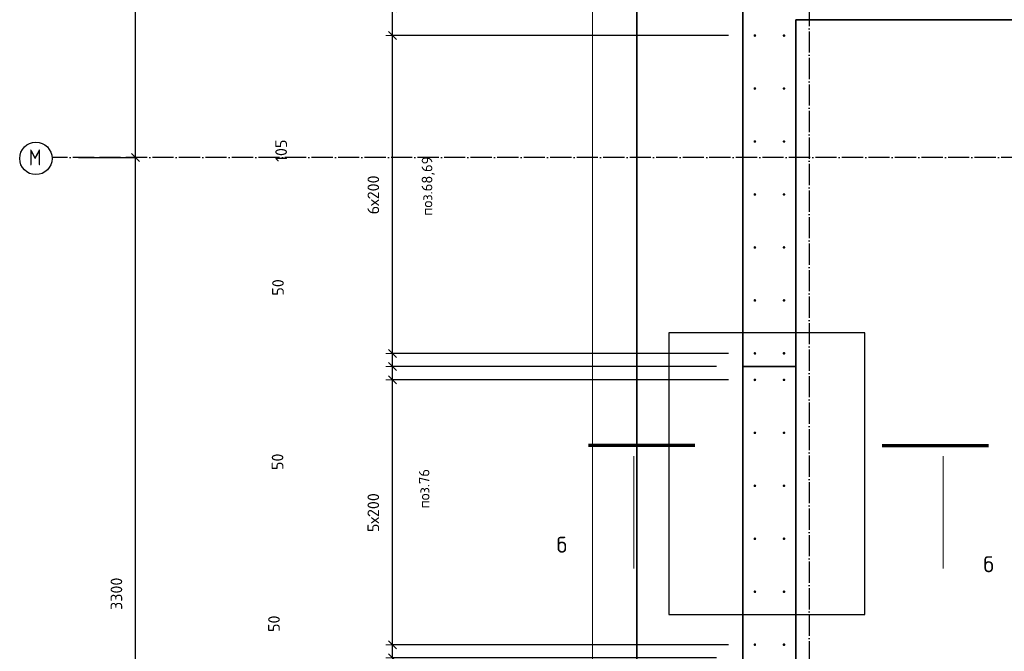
# Model space of a CAD drawing. Header units: millimetres. Extents: x -1001 to 124100, y -72947 to 40304.
# Tile 73 of 104: x 77020 to 80736, y -40165 to -37780. Entities that reach past the tile are written whole.
import ezdxf

# ---------------------------------------------------------------- set-up
doc = ezdxf.new("R2010")
doc.units = ezdxf.units.MM
doc.header["$PDMODE"] = 65
for name, pattern in [('______11', [100, 80, -10, 0, -10]), ('______5', [220, 160, -20, 20, -20]), ('________', [0])]:
    doc.linetypes.add(name, pattern=pattern)
for name, color, linetype, lineweight in [('Standard', 7, 'Continuous', 25), ('Арм.стержн. Выпуски', 180, 'Continuous', 35), ('Размерная линия_ общее', 7, 'Continuous', 13)]:
    doc.layers.add(name, color=color, linetype=linetype, lineweight=lineweight)
doc.layers.add('Осевая линия_ общее', color=7, linetype='______5', lineweight=13, true_color=0xa0a0a0)
doc.styles.add('ISOCPEUR', font='ISOCPEUR')
doc.dimstyles.new('DIMSTYLE_20', dxfattribs={"dimtxt": 44, "dimasz": 50, "dimexe": 0, "dimexo": 0, "dimgap": 22, "dimtad": 2, "dimdec": 0, "dimrnd": 1, "dimzin": 12, "dimdsep": 46, "dimtxsty": 'ISOCPEUR', "dimblk1": 'ALL_ML_STRICH', "dimblk2": 'ALL_ML_STRICH', "dimsah": 1, "dimcen": 0, "dimclrd": 7, "dimclre": 256, "dimclrt": 7, "dimadec": 0, "dimazin": 0, "dimtfac": 1, "dimtdec": 0, "dimtix": 1, "dimtmove": 2, "dimatfit": 3, "dimfxl": 0, "dimtzin": 0, "dimlwd": 0, "dimlwe": -3, "dimarcsym": 0})
doc.dimstyles.new('DIMSTYLE_22', dxfattribs={"dimtxt": 44, "dimasz": 50, "dimexe": 0, "dimexo": 0, "dimgap": 22, "dimtad": 2, "dimdec": 0, "dimrnd": 1, "dimzin": 12, "dimdsep": 46, "dimtxsty": 'ISOCPEUR', "dimblk1": 'ALL_ML_STRICH', "dimblk2": 'ALL_ML_STRICH', "dimsah": 1, "dimcen": 0, "dimclrd": 7, "dimclre": 256, "dimclrt": 7, "dimadec": 0, "dimazin": 0, "dimtfac": 1, "dimtdec": 0, "dimtix": 1, "dimtmove": 2, "dimatfit": 3, "dimfxl": 0, "dimtvp": 1.2, "dimtzin": 0, "dimlwd": 0, "dimlwe": -3, "dimarcsym": 0})
doc.dimstyles.new('DIMSTYLE_3', dxfattribs={"dimtxt": 44, "dimasz": 50, "dimexe": 0, "dimexo": 0, "dimgap": 22, "dimtad": 2, "dimdec": 0, "dimrnd": 5, "dimzin": 12, "dimdsep": 46, "dimtxsty": 'ISOCPEUR', "dimblk1": 'ALL_ML_STRICH', "dimblk2": 'ALL_ML_STRICH', "dimsah": 1, "dimcen": 0, "dimclrd": 7, "dimclre": 256, "dimclrt": 7, "dimadec": 0, "dimazin": 0, "dimtfac": 1, "dimtdec": 0, "dimtix": 1, "dimtmove": 2, "dimatfit": 3, "dimfxl": 0, "dimtzin": 0, "dimlwd": 0, "dimlwe": -3, "dimarcsym": 0})

# ---------------------------------------------------------------- blocks, each defined once
blk = doc.blocks.new('ALL_ML_STRICH')
at = {"color": 0, "linetype": 'ByBlock', "lineweight": -2}
for p, q in [((-1, 0), (0.5, 0)), ((-0.3, -0.3), (0.3, 0.3)), ((0, -0.5), (0, 0.5))]:
    blk.add_line(p, q, dxfattribs=at)
blk = doc.blocks.new('*D13')
at = {"layer": 'DEFPOINTS', "color": 7, "linetype": 'Continuous', "lineweight": 13, "transparency": 33554687}
for p in [(77142.2, -38300), (77142.2, -41600), (77457.3, -41600)]:
    blk.add_point(p, dxfattribs=at)
at = {"layer": 'Размерная линия_ общее', "color": 253, "linetype": 'Continuous', "lineweight": -2, "true_color": 0xa0a0a0, "transparency": 33554687}
for p, q in [((77242.2, -38300), (77457.3, -38300)), ((77242.2, -41600), (77457.3, -41600))]:
    blk.add_line(p, q, dxfattribs=at)
at = {"layer": 'Размерная линия_ общее', "color": 7, "linetype": 'Continuous', "lineweight": -2, "transparency": 33554687}
blk.add_line((77457.3, -41600), (77457.3, -38300), dxfattribs=at)
at = {"layer": 'Размерная линия_ общее', "color": 7, "linetype": 'Continuous', "lineweight": 13, "transparency": 33554687, "xscale": 50, "yscale": 50, "zscale": 50}
for p, rotation in [((77457.3, -38300), 90), ((77457.3, -41600), 270)]:
    blk.add_blockref('ALL_ML_STRICH', p, dxfattribs=dict(at, rotation=rotation))
at = {"layer": 'Размерная линия_ общее', "color": 7, "linetype": 'Continuous', "lineweight": 13, "transparency": 33554687, "insert": (77385.3, -39947.8), "char_height": 44, "width": 176, "attachment_point": 5, "rotation": 90, "style": 'ISOCPEUR'}
blk.add_mtext('\\A1;{3300}', dxfattribs=at)
blk = doc.blocks.new('*D14')
at = {"layer": 'DEFPOINTS', "color": 7, "linetype": 'Continuous', "lineweight": 13, "transparency": 33554687}
for p in [(77142.2, -34380), (77142.2, -38300), (77457.3, -38300)]:
    blk.add_point(p, dxfattribs=at)
at = {"layer": 'Размерная линия_ общее', "color": 253, "linetype": 'Continuous', "lineweight": -2, "true_color": 0xa0a0a0, "transparency": 33554687}
for p, q in [((77242.2, -34380), (77457.3, -34380)), ((77242.2, -38300), (77457.3, -38300))]:
    blk.add_line(p, q, dxfattribs=at)
at = {"layer": 'Размерная линия_ общее', "color": 7, "linetype": 'Continuous', "lineweight": -2, "transparency": 33554687}
blk.add_line((77457.3, -38300), (77457.3, -34380), dxfattribs=at)
at = {"layer": 'Размерная линия_ общее', "color": 7, "linetype": 'Continuous', "lineweight": 13, "transparency": 33554687, "xscale": 50, "yscale": 50, "zscale": 50}
for p, rotation in [((77457.3, -34380), 90), ((77457.3, -38300), 270)]:
    blk.add_blockref('ALL_ML_STRICH', p, dxfattribs=dict(at, rotation=rotation))
at = {"layer": 'Размерная линия_ общее', "color": 7, "linetype": 'Continuous', "lineweight": 13, "transparency": 33554687, "insert": (77385.3, -36337.8), "char_height": 44, "width": 176, "attachment_point": 5, "rotation": 90, "style": 'ISOCPEUR'}
blk.add_mtext('\\A1;{3920}', dxfattribs=at)
blk = doc.blocks.new('*D270')
at = {"layer": 'DEFPOINTS', "color": 7, "linetype": 'Continuous', "lineweight": 13, "transparency": 33554687}
for p in [(79795, -40140), (78426.9, -40190), (79750, -40190)]:
    blk.add_point(p, dxfattribs=at)
at = {"layer": 'Размерная линия_ общее', "color": 253, "linetype": 'Continuous', "lineweight": -2, "true_color": 0xa0a0a0, "transparency": 33554687}
for p, q in [((79695, -40140), (78426.9, -40140)), ((79650, -40190), (78426.9, -40190))]:
    blk.add_line(p, q, dxfattribs=at)
at = {"layer": 'Размерная линия_ общее', "color": 7, "linetype": 'Continuous', "lineweight": -2, "transparency": 33554687}
blk.add_line((78426.9, -40190), (78426.9, -40140), dxfattribs=at)
at = {"layer": 'Размерная линия_ общее', "color": 7, "linetype": 'Continuous', "lineweight": 13, "transparency": 33554687, "xscale": 50, "yscale": 50, "zscale": 50}
for p, rotation in [((78426.9, -40140), 90), ((78426.9, -40190), 270)]:
    blk.add_blockref('ALL_ML_STRICH', p, dxfattribs=dict(at, rotation=rotation))
at = {"layer": 'Размерная линия_ общее', "color": 7, "linetype": 'Continuous', "lineweight": 13, "transparency": 33554687, "insert": (77979.9, -40060.9), "char_height": 44, "width": 88, "attachment_point": 5, "rotation": 90, "style": 'ISOCPEUR'}
blk.add_mtext('\\A1;{50}', dxfattribs=at)
blk = doc.blocks.new('*D271')
at = {"layer": 'DEFPOINTS', "color": 7, "linetype": 'Continuous', "lineweight": 13, "transparency": 33554687}
for p in [(79795, -39140), (78426.9, -40140), (79795, -40140)]:
    blk.add_point(p, dxfattribs=at)
at = {"layer": 'Размерная линия_ общее', "color": 253, "linetype": 'Continuous', "lineweight": -2, "true_color": 0xa0a0a0, "transparency": 33554687}
for p, q in [((79695, -39140), (78426.9, -39140)), ((79695, -40140), (78426.9, -40140))]:
    blk.add_line(p, q, dxfattribs=at)
at = {"layer": 'Размерная линия_ общее', "color": 7, "linetype": 'Continuous', "lineweight": -2, "transparency": 33554687}
blk.add_line((78426.9, -40140), (78426.9, -39140), dxfattribs=at)
at = {"layer": 'Размерная линия_ общее', "color": 7, "linetype": 'Continuous', "lineweight": 13, "transparency": 33554687, "xscale": 50, "yscale": 50, "zscale": 50}
for p, rotation in [((78426.9, -39140), 90), ((78426.9, -40140), 270)]:
    blk.add_blockref('ALL_ML_STRICH', p, dxfattribs=dict(at, rotation=rotation))
at = {"layer": 'Размерная линия_ общее', "color": 7, "linetype": 'Continuous', "lineweight": 13, "transparency": 33554687, "insert": (78332.9, -39714.8), "char_height": 44, "width": 2.2, "attachment_point": 1, "rotation": 90, "line_spacing_factor": 0.60241, "style": 'ISOCPEUR'}
blk.add_mtext('5х200', dxfattribs=at)
blk = doc.blocks.new('*D272')
at = {"layer": 'DEFPOINTS', "color": 7, "linetype": 'Continuous', "lineweight": 13, "transparency": 33554687}
for p in [(79750, -39090), (78426.9, -39140), (79795, -39140)]:
    blk.add_point(p, dxfattribs=at)
at = {"layer": 'Размерная линия_ общее', "color": 253, "linetype": 'Continuous', "lineweight": -2, "true_color": 0xa0a0a0, "transparency": 33554687}
for p, q in [((79650, -39090), (78426.9, -39090)), ((79695, -39140), (78426.9, -39140))]:
    blk.add_line(p, q, dxfattribs=at)
at = {"layer": 'Размерная линия_ общее', "color": 7, "linetype": 'Continuous', "lineweight": -2, "transparency": 33554687}
blk.add_line((78426.9, -39140), (78426.9, -39090), dxfattribs=at)
at = {"layer": 'Размерная линия_ общее', "color": 7, "linetype": 'Continuous', "lineweight": 13, "transparency": 33554687, "xscale": 50, "yscale": 50, "zscale": 50}
for p, rotation in [((78426.9, -39090), 90), ((78426.9, -39140), 270)]:
    blk.add_blockref('ALL_ML_STRICH', p, dxfattribs=dict(at, rotation=rotation))
at = {"layer": 'Размерная линия_ общее', "color": 7, "linetype": 'Continuous', "lineweight": 13, "transparency": 33554687, "insert": (77993.4, -39449.4), "char_height": 44, "width": 88, "attachment_point": 5, "rotation": 90, "style": 'ISOCPEUR'}
blk.add_mtext('\\A1;{50}', dxfattribs=at)
blk = doc.blocks.new('*D273')
at = {"layer": 'DEFPOINTS', "color": 7, "linetype": 'Continuous', "lineweight": 13, "transparency": 33554687}
for p in [(79795, -39040), (78426.9, -39090), (79750, -39090)]:
    blk.add_point(p, dxfattribs=at)
at = {"layer": 'Размерная линия_ общее', "color": 253, "linetype": 'Continuous', "lineweight": -2, "true_color": 0xa0a0a0, "transparency": 33554687}
for p, q in [((79695, -39040), (78426.9, -39040)), ((79650, -39090), (78426.9, -39090))]:
    blk.add_line(p, q, dxfattribs=at)
at = {"layer": 'Размерная линия_ общее', "color": 7, "linetype": 'Continuous', "lineweight": -2, "transparency": 33554687}
blk.add_line((78426.9, -39090), (78426.9, -39040), dxfattribs=at)
at = {"layer": 'Размерная линия_ общее', "color": 7, "linetype": 'Continuous', "lineweight": 13, "transparency": 33554687, "xscale": 50, "yscale": 50, "zscale": 50}
for p, rotation in [((78426.9, -39040), 90), ((78426.9, -39090), 270)]:
    blk.add_blockref('ALL_ML_STRICH', p, dxfattribs=dict(at, rotation=rotation))
at = {"layer": 'Размерная линия_ общее', "color": 7, "linetype": 'Continuous', "lineweight": 13, "transparency": 33554687, "insert": (77994.9, -38791), "char_height": 44, "width": 88, "attachment_point": 5, "rotation": 90, "style": 'ISOCPEUR'}
blk.add_mtext('\\A1;{50}', dxfattribs=at)
blk = doc.blocks.new('*D274')
at = {"layer": 'DEFPOINTS', "color": 7, "linetype": 'Continuous', "lineweight": 13, "transparency": 33554687}
for p in [(79795, -37840), (78426.9, -39040), (79795, -39040)]:
    blk.add_point(p, dxfattribs=at)
at = {"layer": 'Размерная линия_ общее', "color": 253, "linetype": 'Continuous', "lineweight": -2, "true_color": 0xa0a0a0, "transparency": 33554687}
for p, q in [((79695, -37840), (78426.9, -37840)), ((79695, -39040), (78426.9, -39040))]:
    blk.add_line(p, q, dxfattribs=at)
at = {"layer": 'Размерная линия_ общее', "color": 7, "linetype": 'Continuous', "lineweight": -2, "transparency": 33554687}
blk.add_line((78426.9, -39040), (78426.9, -37840), dxfattribs=at)
at = {"layer": 'Размерная линия_ общее', "color": 7, "linetype": 'Continuous', "lineweight": 13, "transparency": 33554687, "xscale": 50, "yscale": 50, "zscale": 50}
for p, rotation in [((78426.9, -37840), 90), ((78426.9, -39040), 270)]:
    blk.add_blockref('ALL_ML_STRICH', p, dxfattribs=dict(at, rotation=rotation))
at = {"layer": 'Размерная линия_ общее', "color": 7, "linetype": 'Continuous', "lineweight": 13, "transparency": 33554687, "insert": (78332.9, -38514.8), "char_height": 44, "width": 2.2, "attachment_point": 1, "rotation": 90, "line_spacing_factor": 0.60241, "style": 'ISOCPEUR'}
blk.add_mtext('6х200', dxfattribs=at)
blk = doc.blocks.new('*D275')
at = {"layer": 'DEFPOINTS', "color": 7, "linetype": 'Continuous', "lineweight": 13, "transparency": 33554687}
for p in [(79795, -37735), (78426.9, -37840), (79795, -37840)]:
    blk.add_point(p, dxfattribs=at)
at = {"layer": 'Размерная линия_ общее', "color": 253, "linetype": 'Continuous', "lineweight": -2, "true_color": 0xa0a0a0, "transparency": 33554687}
for p, q in [((79695, -37735), (78426.9, -37735)), ((79695, -37840), (78426.9, -37840))]:
    blk.add_line(p, q, dxfattribs=at)
at = {"layer": 'Размерная линия_ общее', "color": 7, "linetype": 'Continuous', "lineweight": -2, "transparency": 33554687}
blk.add_line((78426.9, -37840), (78426.9, -37735), dxfattribs=at)
at = {"layer": 'Размерная линия_ общее', "color": 7, "linetype": 'Continuous', "lineweight": 13, "transparency": 33554687, "xscale": 50, "yscale": 50, "zscale": 50}
for p, rotation in [((78426.9, -37735), 90), ((78426.9, -37840), 270)]:
    blk.add_blockref('ALL_ML_STRICH', p, dxfattribs=dict(at, rotation=rotation))
at = {"layer": 'Размерная линия_ общее', "color": 7, "linetype": 'Continuous', "lineweight": 13, "transparency": 33554687, "insert": (78007, -38274.8), "char_height": 44, "width": 132, "attachment_point": 5, "rotation": 90, "style": 'ISOCPEUR'}
blk.add_mtext('\\A1;{105}', dxfattribs=at)

msp = doc.modelspace()

# ---------------------------------------------------------------- hatches: boundary and pattern name
at = {"layer": 'Арм.стержн. Выпуски', "linetype": 'Continuous', "lineweight": 35, "transparency": 33554687}
for points in [[(79800, -37840), (79799.6, -37838.1), (79798.5, -37836.5), (79796.9, -37835.4), (79795, -37835), (79793.1, -37835.4), (79791.5, -37836.5), (79790.4, -37838.1), (79790, -37840), (79790.4, -37841.9), (79791.5, -37843.5), (79793.1, -37844.6), (79795, -37845), (79796.9, -37844.6), (79798.5, -37843.5), (79799.6, -37841.9)], [(79910, -37840), (79909.6, -37838.1), (79908.5, -37836.5), (79906.9, -37835.4), (79905, -37835), (79903.1, -37835.4), (79901.5, -37836.5), (79900.4, -37838.1), (79900, -37840), (79900.4, -37841.9), (79901.5, -37843.5), (79903.1, -37844.6), (79905, -37845), (79906.9, -37844.6), (79908.5, -37843.5), (79909.6, -37841.9)], [(79800, -38040), (79799.6, -38038.1), (79798.5, -38036.5), (79796.9, -38035.4), (79795, -38035), (79793.1, -38035.4), (79791.5, -38036.5), (79790.4, -38038.1), (79790, -38040), (79790.4, -38041.9), (79791.5, -38043.5), (79793.1, -38044.6), (79795, -38045), (79796.9, -38044.6), (79798.5, -38043.5), (79799.6, -38041.9)], [(79910, -38040), (79909.6, -38038.1), (79908.5, -38036.5), (79906.9, -38035.4), (79905, -38035), (79903.1, -38035.4), (79901.5, -38036.5), (79900.4, -38038.1), (79900, -38040), (79900.4, -38041.9), (79901.5, -38043.5), (79903.1, -38044.6), (79905, -38045), (79906.9, -38044.6), (79908.5, -38043.5), (79909.6, -38041.9)], [(79800, -38240), (79799.6, -38238.1), (79798.5, -38236.5), (79796.9, -38235.4), (79795, -38235), (79793.1, -38235.4), (79791.5, -38236.5), (79790.4, -38238.1), (79790, -38240), (79790.4, -38241.9), (79791.5, -38243.5), (79793.1, -38244.6), (79795, -38245), (79796.9, -38244.6), (79798.5, -38243.5), (79799.6, -38241.9)], [(79910, -38240), (79909.6, -38238.1), (79908.5, -38236.5), (79906.9, -38235.4), (79905, -38235), (79903.1, -38235.4), (79901.5, -38236.5), (79900.4, -38238.1), (79900, -38240), (79900.4, -38241.9), (79901.5, -38243.5), (79903.1, -38244.6), (79905, -38245), (79906.9, -38244.6), (79908.5, -38243.5), (79909.6, -38241.9)], [(79800, -38440), (79799.6, -38438.1), (79798.5, -38436.5), (79796.9, -38435.4), (79795, -38435), (79793.1, -38435.4), (79791.5, -38436.5), (79790.4, -38438.1), (79790, -38440), (79790.4, -38441.9), (79791.5, -38443.5), (79793.1, -38444.6), (79795, -38445), (79796.9, -38444.6), (79798.5, -38443.5), (79799.6, -38441.9)], [(79910, -38440), (79909.6, -38438.1), (79908.5, -38436.5), (79906.9, -38435.4), (79905, -38435), (79903.1, -38435.4), (79901.5, -38436.5), (79900.4, -38438.1), (79900, -38440), (79900.4, -38441.9), (79901.5, -38443.5), (79903.1, -38444.6), (79905, -38445), (79906.9, -38444.6), (79908.5, -38443.5), (79909.6, -38441.9)], [(79800, -38640), (79799.6, -38638.1), (79798.5, -38636.5), (79796.9, -38635.4), (79795, -38635), (79793.1, -38635.4), (79791.5, -38636.5), (79790.4, -38638.1), (79790, -38640), (79790.4, -38641.9), (79791.5, -38643.5), (79793.1, -38644.6), (79795, -38645), (79796.9, -38644.6), (79798.5, -38643.5), (79799.6, -38641.9)], [(79910, -38640), (79909.6, -38638.1), (79908.5, -38636.5), (79906.9, -38635.4), (79905, -38635), (79903.1, -38635.4), (79901.5, -38636.5), (79900.4, -38638.1), (79900, -38640), (79900.4, -38641.9), (79901.5, -38643.5), (79903.1, -38644.6), (79905, -38645), (79906.9, -38644.6), (79908.5, -38643.5), (79909.6, -38641.9)], [(79800, -38840), (79799.6, -38838.1), (79798.5, -38836.5), (79796.9, -38835.4), (79795, -38835), (79793.1, -38835.4), (79791.5, -38836.5), (79790.4, -38838.1), (79790, -38840), (79790.4, -38841.9), (79791.5, -38843.5), (79793.1, -38844.6), (79795, -38845), (79796.9, -38844.6), (79798.5, -38843.5), (79799.6, -38841.9)], [(79910, -38840), (79909.6, -38838.1), (79908.5, -38836.5), (79906.9, -38835.4), (79905, -38835), (79903.1, -38835.4), (79901.5, -38836.5), (79900.4, -38838.1), (79900, -38840), (79900.4, -38841.9), (79901.5, -38843.5), (79903.1, -38844.6), (79905, -38845), (79906.9, -38844.6), (79908.5, -38843.5), (79909.6, -38841.9)], [(79800, -39040), (79799.6, -39038.1), (79798.5, -39036.5), (79796.9, -39035.4), (79795, -39035), (79793.1, -39035.4), (79791.5, -39036.5), (79790.4, -39038.1), (79790, -39040), (79790.4, -39041.9), (79791.5, -39043.5), (79793.1, -39044.6), (79795, -39045), (79796.9, -39044.6), (79798.5, -39043.5), (79799.6, -39041.9)], [(79910, -39040), (79909.6, -39038.1), (79908.5, -39036.5), (79906.9, -39035.4), (79905, -39035), (79903.1, -39035.4), (79901.5, -39036.5), (79900.4, -39038.1), (79900, -39040), (79900.4, -39041.9), (79901.5, -39043.5), (79903.1, -39044.6), (79905, -39045), (79906.9, -39044.6), (79908.5, -39043.5), (79909.6, -39041.9)], [(79800, -39140), (79799.6, -39138.1), (79798.5, -39136.5), (79796.9, -39135.4), (79795, -39135), (79793.1, -39135.4), (79791.5, -39136.5), (79790.4, -39138.1), (79790, -39140), (79790.4, -39141.9), (79791.5, -39143.5), (79793.1, -39144.6), (79795, -39145), (79796.9, -39144.6), (79798.5, -39143.5), (79799.6, -39141.9)], [(79910, -39140), (79909.6, -39138.1), (79908.5, -39136.5), (79906.9, -39135.4), (79905, -39135), (79903.1, -39135.4), (79901.5, -39136.5), (79900.4, -39138.1), (79900, -39140), (79900.4, -39141.9), (79901.5, -39143.5), (79903.1, -39144.6), (79905, -39145), (79906.9, -39144.6), (79908.5, -39143.5), (79909.6, -39141.9)], [(79800, -39340), (79799.6, -39338.1), (79798.5, -39336.5), (79796.9, -39335.4), (79795, -39335), (79793.1, -39335.4), (79791.5, -39336.5), (79790.4, -39338.1), (79790, -39340), (79790.4, -39341.9), (79791.5, -39343.5), (79793.1, -39344.6), (79795, -39345), (79796.9, -39344.6), (79798.5, -39343.5), (79799.6, -39341.9)], [(79910, -39340), (79909.6, -39338.1), (79908.5, -39336.5), (79906.9, -39335.4), (79905, -39335), (79903.1, -39335.4), (79901.5, -39336.5), (79900.4, -39338.1), (79900, -39340), (79900.4, -39341.9), (79901.5, -39343.5), (79903.1, -39344.6), (79905, -39345), (79906.9, -39344.6), (79908.5, -39343.5), (79909.6, -39341.9)], [(79800, -39540), (79799.6, -39538.1), (79798.5, -39536.5), (79796.9, -39535.4), (79795, -39535), (79793.1, -39535.4), (79791.5, -39536.5), (79790.4, -39538.1), (79790, -39540), (79790.4, -39541.9), (79791.5, -39543.5), (79793.1, -39544.6), (79795, -39545), (79796.9, -39544.6), (79798.5, -39543.5), (79799.6, -39541.9)], [(79910, -39540), (79909.6, -39538.1), (79908.5, -39536.5), (79906.9, -39535.4), (79905, -39535), (79903.1, -39535.4), (79901.5, -39536.5), (79900.4, -39538.1), (79900, -39540), (79900.4, -39541.9), (79901.5, -39543.5), (79903.1, -39544.6), (79905, -39545), (79906.9, -39544.6), (79908.5, -39543.5), (79909.6, -39541.9)], [(79800, -39740), (79799.6, -39738.1), (79798.5, -39736.5), (79796.9, -39735.4), (79795, -39735), (79793.1, -39735.4), (79791.5, -39736.5), (79790.4, -39738.1), (79790, -39740), (79790.4, -39741.9), (79791.5, -39743.5), (79793.1, -39744.6), (79795, -39745), (79796.9, -39744.6), (79798.5, -39743.5), (79799.6, -39741.9)], [(79910, -39740), (79909.6, -39738.1), (79908.5, -39736.5), (79906.9, -39735.4), (79905, -39735), (79903.1, -39735.4), (79901.5, -39736.5), (79900.4, -39738.1), (79900, -39740), (79900.4, -39741.9), (79901.5, -39743.5), (79903.1, -39744.6), (79905, -39745), (79906.9, -39744.6), (79908.5, -39743.5), (79909.6, -39741.9)], [(79800, -39940), (79799.6, -39938.1), (79798.5, -39936.5), (79796.9, -39935.4), (79795, -39935), (79793.1, -39935.4), (79791.5, -39936.5), (79790.4, -39938.1), (79790, -39940), (79790.4, -39941.9), (79791.5, -39943.5), (79793.1, -39944.6), (79795, -39945), (79796.9, -39944.6), (79798.5, -39943.5), (79799.6, -39941.9)], [(79910, -39940), (79909.6, -39938.1), (79908.5, -39936.5), (79906.9, -39935.4), (79905, -39935), (79903.1, -39935.4), (79901.5, -39936.5), (79900.4, -39938.1), (79900, -39940), (79900.4, -39941.9), (79901.5, -39943.5), (79903.1, -39944.6), (79905, -39945), (79906.9, -39944.6), (79908.5, -39943.5), (79909.6, -39941.9)], [(79800, -40140), (79799.6, -40138.1), (79798.5, -40136.5), (79796.9, -40135.4), (79795, -40135), (79793.1, -40135.4), (79791.5, -40136.5), (79790.4, -40138.1), (79790, -40140), (79790.4, -40141.9), (79791.5, -40143.5), (79793.1, -40144.6), (79795, -40145), (79796.9, -40144.6), (79798.5, -40143.5), (79799.6, -40141.9)], [(79910, -40140), (79909.6, -40138.1), (79908.5, -40136.5), (79906.9, -40135.4), (79905, -40135), (79903.1, -40135.4), (79901.5, -40136.5), (79900.4, -40138.1), (79900, -40140), (79900.4, -40141.9), (79901.5, -40143.5), (79903.1, -40144.6), (79905, -40145), (79906.9, -40144.6), (79908.5, -40143.5), (79909.6, -40141.9)]]:
    msp.add_hatch(color=4, dxfattribs=at).paths.add_polyline_path(points)

# ---------------------------------------------------------------- linework, layer by layer
at = {"color": 7, "linetype": 'Continuous', "lineweight": 35, "transparency": 33554687}
for p, q in [((79750, -41500), (79750, -37580)), ((81200, -37780), (79950, -37780)), ((79950, -37780), (79950, -41500))]:
    msp.add_line(p, q, dxfattribs=at)
at = {"color": 52, "linetype": 'Continuous', "lineweight": -3, "transparency": 33554687}
for p, q in [((79469.7, -38961.9), (79469.7, -40025.8)), ((80209.7, -38961.9), (79469.7, -38961.9)), ((79469.7, -38961.9), (79469.7, -40025.8)), ((80209.7, -38961.9), (79469.7, -38961.9)), ((80209.7, -40025.8), (80209.7, -38961.9)), ((80209.7, -40025.8), (80209.7, -38961.9)), ((79469.7, -40025.8), (80209.7, -40025.8)), ((79469.7, -40025.8), (80209.7, -40025.8))]:
    msp.add_line(p, q, dxfattribs=at)
at = {"color": 7, "linetype": '________', "lineweight": 35, "transparency": 33554687}
msp.add_line((79950, -39090), (79750, -39090), dxfattribs=at)
at = {"layer": 'Standard', "color": 7, "linetype": 'Continuous', "lineweight": 70, "transparency": 33554687}
for p, q in [((79568.7, -39387.8), (79166.7, -39387.8)), ((80275.4, -39387.8), (80677.4, -39387.8))]:
    msp.add_line(p, q, dxfattribs=at)
at = {"layer": 'Standard', "color": 7, "linetype": 'Continuous', "lineweight": 13, "transparency": 33554687}
for p, q in [((79338, -39427.8), (79338, -39851.8)), ((80506, -39427.8), (80506, -39851.8))]:
    msp.add_line(p, q, dxfattribs=at)
at = {"layer": 'Standard', "color": 52, "linetype": 'Continuous', "lineweight": 13, "transparency": 33554687}
msp.add_line((79469.7, -40025.8), (80209.7, -40025.8), dxfattribs=at)
at = {"layer": 'Standard', "color": 7, "linetype": 'Continuous', "lineweight": 13, "transparency": 33554687}
msp.add_lwpolyline([(79182.6, -70750), (105457, -70750), (105457, -23310), (79182.6, -23310), (79182.6, -70750)], dxfattribs=at)
at = {"layer": 'Осевая линия_ общее', "color": 253, "linetype": '______11', "lineweight": -3, "true_color": 0xa0a0a0, "transparency": 33554687}
for p, q in [((80000, -23410), (80000, -72827.9)), ((96620, -38300), (77142.2, -38300))]:
    msp.add_line(p, q, dxfattribs=at)
at = {"layer": 'Осевая линия_ общее', "color": 7, "linetype": 'Continuous', "lineweight": -3, "transparency": 33554687}
msp.add_circle((77081.3, -38303.9), 61.2, dxfattribs=at)
at = {"layer": 'Размерная линия_ общее', "color": 7, "linetype": 'Continuous', "lineweight": 35, "transparency": 33554687}
msp.add_line((79350, -42100), (79350, -37180), dxfattribs=at)

# ---------------------------------------------------------------- texts
at = {"layer": 'Standard', "color": 7, "linetype": 'Continuous', "lineweight": 13, "transparency": 33554687, "char_height": 40, "attachment_point": 2, "rotation": 90, "style": 'ISOCPEUR'}
for s, insert, width in [('\\A1;{\\fISOCPEUR|i0|b0;\\H40.000000;\\W1.000000;\\C7;поз.68,69}\\P', (78537.6, -38408.5), 239.298), ('\\A1;{\\fISOCPEUR|i0|b0;\\H40.000000;\\W1.000000;\\C7;поз.76}\\P', (78526.8, -39551.1), 168.987)]:
    msp.add_mtext(s, dxfattribs=dict(at, insert=insert, width=width))
at = {"layer": 'Standard', "color": 7, "linetype": 'Continuous', "lineweight": 13, "transparency": 33554687, "char_height": 60, "width": 65.333, "attachment_point": 7, "style": 'ISOCPEUR'}
for insert in [(79046.7, -39792.6), (80657.6, -39866.6)]:
    msp.add_mtext('\\A1;{\\fISOCPEUR|i0|b0;\\H60.000000;\\W1.000000;\\C7;б}\\P', dxfattribs=dict(at, insert=insert))
at = {"layer": 'Осевая линия_ общее', "color": 7, "linetype": 'Continuous', "lineweight": -3, "transparency": 33554687, "insert": (77054.3, -38330), "char_height": 60, "width": 78.529, "attachment_point": 7, "style": 'ISOCPEUR'}
msp.add_mtext('\\W0.82;М', dxfattribs=at)

# ---------------------------------------------------------------- dimensions: what is measured, and where the dimension line sits
at = {"layer": 'Размерная линия_ общее', "color": 7, "linetype": 'Continuous', "lineweight": 13, "transparency": 33554687}
for base, p1, p2, dimstyle, picture, middle in [((77457.3, -34380), (77242.2, -38300), (77242.2, -34380), 'DIMSTYLE_3', '*D14', (77385.3, -36337.8)), ((78426.9, -37735), (79695, -37840), (79695, -37735), 'DIMSTYLE_22', '*D275', (78007, -38274.8)), ((77457.3, -38300), (77242.2, -41600), (77242.2, -38300), 'DIMSTYLE_3', '*D13', (77385.3, -39947.8)), ((78426.9, -39040), (79650, -39090), (79695, -39040), 'DIMSTYLE_22', '*D273', (77994.9, -38791)), ((78426.9, -39090), (79695, -39140), (79650, -39090), 'DIMSTYLE_22', '*D272', (77993.4, -39449.4)), ((78426.9, -40140), (79650, -40190), (79695, -40140), 'DIMSTYLE_22', '*D270', (77979.9, -40060.9))]:
    dim = msp.add_linear_dim(base=base, p1=p1, p2=p2, angle=90, dimstyle=dimstyle, override={"dimpost": '<>', "dimclrd": 7, "dimclre": 253, "dimclrt": 7, "dimlwd": 0, "dimlwe": 65533}, dxfattribs=at)
    dim.commit()
    dim.dimension.update_dxf_attribs({"geometry": picture, "text_midpoint": middle, "dimtype": 160})
for base, p1, p2, text, picture, middle in [((78426.9, -37840), (79695, -39040), (79695, -37840), '6х200', '*D274', (78404.9, -38440)), ((78426.9, -39140), (79695, -40140), (79695, -39140), '5х200', '*D271', (78404.9, -39640))]:
    dim = msp.add_linear_dim(base=base, p1=p1, p2=p2, angle=90, text=text, dimstyle='DIMSTYLE_20', override={"dimpost": '<>', "dimclrd": 7, "dimclre": 253, "dimclrt": 7, "dimlwd": 0, "dimlwe": 65533}, dxfattribs=at)
    dim.commit()
    dim.dimension.update_dxf_attribs({"geometry": picture, "text_midpoint": middle, "dimtype": 160})

doc.saveas('drawing.dxf')
